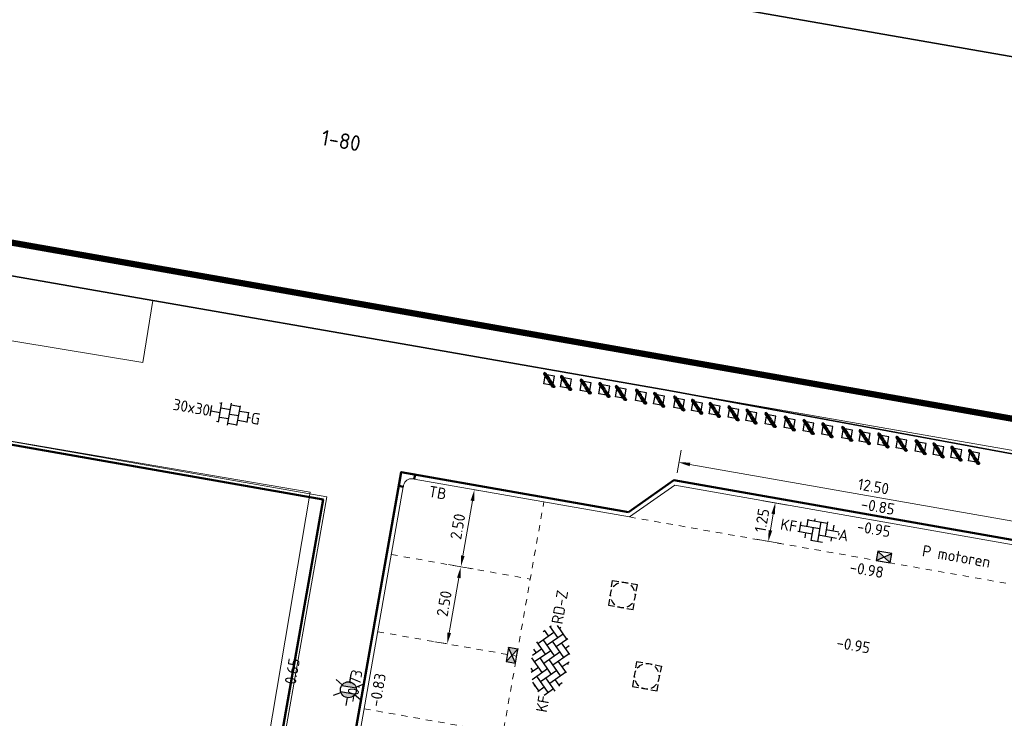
# Model space of a CAD drawing. Header units: metres. Extents: x 2514 to 227642, y 1683 to 852646.
# Tile 235 of 256: x 113797 to 113828, y 426445 to 426467. Entities that reach past the tile are written whole.
import ezdxf
from ezdxf.enums import TextEntityAlignment as Align
from ezdxf.lldxf.tags import DXFTag

# ---------------------------------------------------------------- set-up
doc = ezdxf.new("R2010")
doc.units = ezdxf.units.M
doc.linetypes.add('VW-1-1_STREEP', pattern=[2, 1, -1])
doc.linetypes.add('XX-CENTER', pattern=[8, 5, -1, 1, -1])
doc.layers.get('Defpoints').update_dxf_attribs({"color": 244, "lineweight": 35})
for name, color, linetype, lineweight in [('B-WE-GR-BEPLANTING_CULTUUR_HEESTERS-GV', 252, 'Continuous', 18), ('B-WE-IE-MEUBILAIR_WEGMEUBILAIR_FIETS-S', 7, 'Continuous', 25), ('B-WE-KG-GRENS_PERCEEL-GV', 252, 'KG-PERCEEL', 18), ('B-WE-OG-BEBOUWING-GV', 4, 'Continuous', 35), ('B-WE-OG-BEBOUWING_HUISNUMMER-T25-200', 7, 'Continuous', 25), ('B-WE-OG-TERREIN_CULTUURSCHEIDING-GV', 252, 'Continuous', 18), ('N-WE-IE-MEUBILAIR_WEGMEUBILAIR_LICHTMAST-S', 7, 'Continuous', 25), ('N-WE-KG-WERKGRENS-G', 7, 'XX-CENTER', 35), ('N-WE-RI-HWA_KOLK-S', 150, 'Continuous', 25), ('N-WE-RI-PUT-OPHOOGTEBRENGEN-S', 7, 'Continuous', 25), ('N-WE-VH-KANTOPSLUITING-T18', 1, 'Continuous', 18), ('N-WE-VH-KANTOPSLUITING_ACHTERKANTBAND-G', 1, 'Continuous', 50), ('N-WE-VH-KANTOPSLUITING_OPSLUITBAND_100X200-G', 1, 'Continuous', 18), ('N-WE-VH-KANTOPSLUITING_TROTTOIRBAND_130 150-G', 2, 'Continuous', 13), ('N-WE-VH-M', 7, 'Continuous', 18), ('N-WE-VH-M-200', 7, 'Continuous', 18), ('N-WE-VH-NAP-T18', 1, 'Continuous', 18), ('N-WE-VH-VERHARDING_BETONSTRAATSTEEN-S', 1, 'Continuous', 25), ('N-WE-VH-VERHARDING_STRAATBAKSTEEN-S', 1, 'Continuous', 5), ('N-WE-VH-VERHARDING_TEGEL-S', 1, 'Continuous', 25), ('N-WE-VW-MARKERING_LANGS_STREEP_11_010-G', 7, 'VW-1-1_STREEP', 13)]:
    doc.layers.add(name, color=color, linetype=linetype, lineweight=lineweight)
doc.styles.add('ISO', font='NLCS-ISO.ttf')
doc.styles.add('NLCS-ISO', font='NLCS-ISO.ttf', dxfattribs={"height": 1.8})
doc.styles.add('NLCS-ISO-M200-T18', font='NLCS-ISO.ttf', dxfattribs={"height": 0.36})
doc.styles.add('NLCS-ISO-M200-T25', font='NLCS-ISO.ttf', dxfattribs={"height": 0.5})
doc.styles.get("Standard").update_dxf_attribs({"font": 'romans'})
tags = doc.linetypes.add('KG-PERCEEL', pattern='A,5.5,-2,["P",Standard,S=1.8,R=0,X=-0.5,Y=-0.9],-2,5.5,-2,[5,NLCS.SHX,S=0.75,R=0,X=0,Y=0],-2', length=19).pattern_tags.tags
tags[6] = DXFTag(74, 10)
doc.dimstyles.new('NLCS-M200-T18-PIJL_L2_H1', dxfattribs={"dimscale": 0.2, "dimtxt": 2.5, "dimasz": 1.8, "dimexe": 2, "dimexo": 2, "dimgap": 0.7, "dimtad": 1, "dimzin": 0, "dimdsep": 46, "dimtxsty": 'NLCS-ISO-M200-T18', "dimcen": 0, "dimdle": 2, "dimclrd": 256, "dimclre": 256, "dimclrt": 1, "dimadec": 1, "dimazin": 0, "dimtfac": 1, "dimtdec": 3, "dimtofl": 0, "dimtmove": 0, "dimatfit": 3, "dimfxl": 2, "dimfxlon": 1, "dimtfillclr": 256, "dimtolj": 1, "dimtzin": 0, "dimlwd": -1, "dimlwe": -1, "dimarcsym": 0})

# ---------------------------------------------------------------- blocks, each defined once
blk = doc.blocks.new('SIE-WEG_FIETSKLEM_SCHUIN')
at = {"ltscale": 0.001}
for points in [[(0.002, 0.352, 1), (-0.05, 0.3), (0.112, 0.137, 1.003082), (0.125, 0.15), (-0.038, 0.311, -1), (-0.011, 0.34), (0.153, 0.176, 0.996947), (0.164, 0.189)], [(0.189, 0.164, 1.0408), (0.177, 0.151), (0.339, -0.011, -0.998437), (0.312, -0.038), (0.149, 0.125, 0.987872), (0.138, 0.113), (0.301, -0.05, 1), (0.352, 0.001)]]:
    blk.add_hatch(color=256, dxfattribs=at).paths.add_polyline_path(points)
for p, q in [((-0.011, 0.34), (0.153, 0.176)), ((0.002, 0.352), (0.165, 0.188)), ((-0.05, 0.3), (0.112, 0.137)), ((-0.038, 0.311), (0.125, 0.15)), ((0, 0.3), (0, 0.273)), ((0, 0.3), (0.029, 0.3)), ((0, 0.25), (0, 0)), ((0, 0), (0.251, 0)), ((0.054, 0.3), (0.3, 0.3)), ((0.301, -0.05), (0.138, 0.113)), ((0.312, -0.038), (0.15, 0.124)), ((0.339, -0.011), (0.176, 0.152)), ((0.352, 0.001), (0.189, 0.164)), ((0.274, 0), (0.3, 0)), ((0.3, 0.3), (0.3, 0.053)), ((0.3, 0.028), (0.3, 0))]:
    blk.add_line(p, q)
at = {"extrusion": (0, 0, -1)}
for centre, radius, start, end in [((0.024, 0.326), 0.0368, 315, 135), ((0.025, 0.326), 0.0198, 312.9546, 132.9546), ((-0.119, 0.143), 0.00919, 134.3906, 315.6094), ((-0.159, 0.182), 0.00851, 139.0136, 310.9864)]:
    blk.add_arc(centre, radius, start, end, dxfattribs=at)
for centre, radius, start, end in [((0.144, 0.119), 0.00814, 41.901, 223.1199), ((0.183, 0.158), 0.00887, 46.723, 218.6958), ((0.327, -0.025), 0.0361, 225, 45), ((0.326, -0.024), 0.0189, 224.5055, 44.5055)]:
    blk.add_arc(centre, radius, start, end)
blk = doc.blocks.new('SRI-PUT_OPHOOGTEBRENGEN-SO-flat-11')
at = {"layer": 'N-WE-RI-PUT-OPHOOGTEBRENGEN-S'}
blk.add_lwpolyline([(-0.361, 0.268), (-0.327, 0.465), (-0.13, 0.431)], dxfattribs=at)
at = {"layer": 'N-WE-RI-PUT-OPHOOGTEBRENGEN-S', "lineweight": -3}
for points in [[(0.166, 0.379), (-0.031, 0.413)], [(0.427, 0.13), (0.461, 0.328), (0.264, 0.362)], [(-0.378, 0.169), (-0.413, -0.028)], [(0.375, -0.165), (0.41, 0.032)], [(-0.43, -0.126), (-0.464, -0.323), (-0.267, -0.358)], [(0.127, -0.426), (0.324, -0.461), (0.358, -0.264)], [(-0.169, -0.375), (0.028, -0.409)]]:
    blk.add_lwpolyline(points, dxfattribs=at)
at = {"layer": 'N-WE-RI-PUT-OPHOOGTEBRENGEN-S', "lineweight": -3, "ltscale": 0.2}
for start, end in [(110.1119, 140.1119), (65.1119, 95.1119), (155.1119, 185.1119), (20.1119, 50.1119), (335.1071, 5.1071), (200.1071, 230.1071), (290.1071, 320.1071), (245.1071, 275.1071)]:
    blk.add_arc((-0.002, 0.002), 0.4, start, end, dxfattribs=at)
blk = doc.blocks.new('SRI-PUT_OPHOOGTEBRENGEN-SO-flat-63')
at = {"layer": 'N-WE-RI-PUT-OPHOOGTEBRENGEN-S', "lineweight": -3}
for points in [[(-0.126, 0.43), (-0.323, 0.464), (-0.357, 0.267)], [(0.169, 0.378), (-0.028, 0.413)], [(-0.375, 0.169), (-0.409, -0.028)], [(0.379, -0.166), (0.413, 0.031)], [(-0.426, -0.127), (-0.461, -0.324), (-0.264, -0.358)], [(0.13, -0.427), (0.327, -0.461), (0.362, -0.264)], [(-0.165, -0.375), (0.032, -0.41)]]:
    blk.add_lwpolyline(points, dxfattribs=at)
at = {"layer": 'N-WE-RI-PUT-OPHOOGTEBRENGEN-S'}
blk.add_lwpolyline([(0.268, 0.361), (0.465, 0.327), (0.431, 0.13)], dxfattribs=at)
at = {"layer": 'N-WE-RI-PUT-OPHOOGTEBRENGEN-S', "lineweight": -3, "ltscale": 0.2}
for start, end in [(110.0918, 140.0918), (65.0966, 95.0966), (155.0918, 185.0918), (20.0966, 50.0966), (335.0966, 5.0966), (200.0918, 230.0918), (290.0966, 320.0966), (245.0918, 275.0918)]:
    blk.add_arc((0.002, 0.002), 0.4, start, end, dxfattribs=at)
blk = doc.blocks.new('N-SRI-KOLK_STRAAT_450X300-SO')
h = blk.add_hatch(color=256)
h.dxf.hatch_style = 1
h.paths.add_polyline_path([(0, 0.75), (-1.125, 1.5), (-1.125, 0)])
h.paths.add_polyline_path([(1.125, 1.5), (0, 0.75), (1.125, 0)])
for p, q in [((-1.125, 0), (1.125, 1.5)), ((1.125, 0), (-1.125, 1.5))]:
    blk.add_line(p, q)
at = {"flags": 128}
blk.add_lwpolyline([(-1.125, 0), (1.125, 0), (1.125, 1.5), (-1.125, 1.5)], close=True, dxfattribs=at)
blk = doc.blocks.new('hoekblok inw. 25')
at = {"layer": 'N-WE-VH-KANTOPSLUITING_ACHTERKANTBAND-G', "ltscale": 0.2, "flags": 128}
blk.add_lwpolyline([(-0.45, 0.15), (-0.45, 0), (0, 0), (0, 0.45), (-0.15, 0.45)], dxfattribs=at)
at = {"layer": 'N-WE-VH-KANTOPSLUITING_TROTTOIRBAND_130 150-G', "ltscale": 0.2, "flags": 128}
blk.add_lwpolyline([(-0.15, 0.45), (-0.15, 0.4, -0.414214), (-0.4, 0.15), (-0.45, 0.15)], format="xyb", dxfattribs=at)
blk = doc.blocks.new('*D702')
at = {"layer": 'Defpoints', "color": 0, "ltscale": 0.2, "transparency": 16777216}
for p in [(113810.931, 426449.889), (113810.931, 426449.889), (113810.497, 426447.427)]:
    blk.add_point(p, dxfattribs=at)
at = {"layer": 'N-WE-VH-M', "ltscale": 0.2, "transparency": 16777216}
for p, q in [((113810.931, 426449.889), (113810.537, 426449.959)), ((113810.56, 426447.782), (113810.868, 426449.535)), ((113810.497, 426447.427), (113810.103, 426447.497))]:
    blk.add_line(p, q, dxfattribs=at)
for points in [[(113810.809, 426449.545), (113810.927, 426449.524), (113810.931, 426449.889)], [(113810.5, 426447.792), (113810.619, 426447.771), (113810.497, 426447.427)]]:
    blk.add_solid(points, dxfattribs=at)
at = {"layer": 'N-WE-VH-M', "ltscale": 0.2, "transparency": 16777216, "insert": (113810.399, 426448.714), "char_height": 0.36, "attachment_point": 5, "rotation": 80.0136, "style": 'NLCS-ISO-M200-T18'}
blk.add_mtext('\\A1;2.50', dxfattribs=at)
blk = doc.blocks.new('*D704')
at = {"layer": 'Defpoints', "color": 0, "ltscale": 0.2, "transparency": 16777216}
for p in [(113811.364, 426452.351), (113811.364, 426452.351), (113810.931, 426449.889)]:
    blk.add_point(p, dxfattribs=at)
at = {"layer": 'N-WE-VH-M', "ltscale": 0.2, "transparency": 16777216}
for p, q in [((113811.364, 426452.351), (113811.758, 426452.282)), ((113810.993, 426450.244), (113811.302, 426451.997)), ((113810.931, 426449.889), (113811.325, 426449.82))]:
    blk.add_line(p, q, dxfattribs=at)
for points in [[(113811.243, 426452.007), (113811.361, 426451.987), (113811.364, 426452.351)], [(113810.934, 426450.254), (113811.052, 426450.233), (113810.931, 426449.889)]]:
    blk.add_solid(points, dxfattribs=at)
at = {"layer": 'N-WE-VH-M', "ltscale": 0.2, "transparency": 16777216, "insert": (113810.832, 426451.176), "char_height": 0.36, "attachment_point": 5, "rotation": 80.0136, "style": 'NLCS-ISO-M200-T18'}
blk.add_mtext('\\A1;2.50', dxfattribs=at)
blk = doc.blocks.new('SVH-TEGEL_300X300_DUN_HALFST_KL-SO')
for p, q in [((-1.5, -1.6), (-1.5, 1.6)), ((0, -1.78), (0, 1.78)), ((1.5, -1.6), (1.5, 1.6)), ((-3.08, 0.75), (-3, 0.75)), ((-3, -0.83), (-3, 0.83)), ((-3, 0), (-1.5, 0)), ((-1.84, 1.5), (-1.5, 1.5)), ((-1.5, 0.75), (0, 0.75)), ((0, 1.5), (1.5, 1.5)), ((0, 0), (1.5, 0)), ((1.5, 0.75), (3, 0.75)), ((3, -0.83), (3, 0.83)), ((3, 0), (3.39, 0)), ((-3.08, -0.75), (-3, -0.75)), ((-1.84, -1.5), (-1.5, -1.5)), ((-1.5, -0.75), (0, -0.75)), ((0, -1.5), (1.5, -1.5)), ((1.5, -0.75), (3, -0.75))]:
    blk.add_line(p, q)
at = {"style": 'NLCS-ISO'}
blk.add_attdef('FORMAAT', text='', height=1.8, dxfattribs=at).set_placement((-3.18, 0), align=Align.MIDDLE_RIGHT)
blk.add_attdef('KLEUR', text='', height=1.8, dxfattribs=at).set_placement((3.49, 0), align=Align.MIDDLE_LEFT)
at = {"style": 'NLCS-ISO', "flags": 1}
blk.add_attdef('FUNCTIE', text='', height=1.8, dxfattribs=at).set_placement((0.12, -3.58), align=Align.MIDDLE_CENTER)
blk = doc.blocks.new('N-SIE-WEG_LICHTMAST-SO')
h = blk.add_hatch(color=256)
h.paths.add_polyline_path([(1.16, 0.5, 0.658505), (-1.16, 0.5)])
h.paths.add_polyline_path([(-1.16, -0.5, 0.658505), (1.16, -0.5)])
at = {"flags": 128}
for points in [[(0, 1.27), (0, 2.53)], [(-2.19, 1.27), (-1.1, 0.63)], [(-1.16, 0.5), (1.16, 0.5)], [(1.1, 0.63), (2.19, 1.27)], [(-2.19, -1.27), (-1.1, -0.63)], [(-1.16, -0.5), (1.16, -0.5)], [(0, -1.27), (0, -2.53)], [(2.19, -1.27), (1.1, -0.63)]]:
    blk.add_lwpolyline(points, dxfattribs=at)
at = {"ltscale": 0.5}
blk.add_circle((0, 0), 1.27, dxfattribs=at)
at = {"style": 'NLCS-ISO'}
blk.add_attdef('TYPE', text='', height=1.8, dxfattribs=at).set_placement((0, 2.53), align=Align.BOTTOM_CENTER)
blk = doc.blocks.new('SVH-BSS_KEIFORMAAT_KEPER-SO')
at = {"ltscale": 0.1}
for p, q in [((-5.2, 0.74), (-4.03, 1.91)), ((-4.56, 1.6), (-4.45, 1.48)), ((-3.6, 2.11), (-1.48, 0)), ((-2.48, 2.48), (-1.48, 1.48)), ((-2.23, 0.74), (-0.21, 2.76)), ((-2.23, 2.23), (-1.85, 2.61)), ((-0.74, 2.23), (1.48, 0)), ((0.22, 2.75), (1.48, 1.48)), ((0.74, 2.23), (1.2, 2.68)), ((0.74, 0.74), (2.45, 2.45)), ((2.23, 2.23), (4.45, 0)), ((4.22, 1.72), (4.45, 1.48)), ((-5.34, 0.88), (-4.45, 0)), ((-5.2, -0.74), (-2.97, 1.48)), ((-4.81, -1.84), (-2.97, 0)), ((-3.71, 0.74), (-1.48, -1.48)), ((-2.23, -0.74), (0, 1.48)), ((-2.23, -2.23), (0, 0)), ((-0.74, 0.74), (1.48, -1.48)), ((0.74, -0.74), (2.97, 1.48)), ((0.74, -2.23), (2.97, 0)), ((2.23, 0.74), (4.45, -1.48)), ((3.71, 0.74), (4.5, 1.53)), ((3.71, -0.74), (5.25, 0.79)), ((5.2, 0.74), (5.39, 0.55)), ((-5.73, -0.2), (-4.45, -1.48)), ((-3.89, -2.41), (-2.97, -1.48)), ((-3.71, -0.74), (-1.48, -2.97)), ((-1.59, -3.08), (0, -1.48)), ((-0.74, -0.74), (1.48, -2.97)), ((1.36, -3.09), (2.97, -1.48)), ((2.23, -0.74), (3.84, -2.36)), ((3.71, -2.23), (5.57, -0.37)), ((5.2, -0.74), (5.41, -0.95)), ((-3.71, -2.23), (-3.27, -2.67)), ((-0.74, -2.23), (0.21, -3.18)), ((-0.22, -3.19), (0, -2.97)), ((2.23, -2.23), (2.78, -2.78))]:
    blk.add_line(p, q, dxfattribs=at)
at = {"style": 'NLCS-ISO'}
blk.add_attdef('FORMAAT', text='', height=1.8, dxfattribs=at).set_placement((-5.83, -0.22), align=Align.MIDDLE_RIGHT)
blk.add_attdef('KLEUR', text='', height=1.8, dxfattribs=at).set_placement((5.82, -0.22), align=Align.MIDDLE_LEFT)
at = {"style": 'NLCS-ISO', "flags": 1}
blk.add_attdef('FUNCTIE', text='', height=1.8, dxfattribs=at).set_placement((0.12, -3.58), align=Align.MIDDLE_CENTER)
blk = doc.blocks.new('*D830')
at = {"layer": 'Defpoints', "color": 0, "ltscale": 0.2, "transparency": 16777216}
for p in [(113817.762, 426452.494), (113830.201, 426451.054), (113830.073, 426450.326)]:
    blk.add_point(p, dxfattribs=at)
at = {"layer": 'N-WE-VH-M-200', "ltscale": 0.2, "transparency": 16777216}
for p, q in [((113817.832, 426452.888), (113817.96, 426453.616)), ((113818.245, 426453.159), (113829.847, 426451.116)), ((113830.142, 426450.72), (113830.27, 426451.448))]:
    blk.add_line(p, q, dxfattribs=at)
for points in [[(113818.255, 426453.218), (113818.235, 426453.1), (113817.89, 426453.222)], [(113829.857, 426451.175), (113829.836, 426451.057), (113830.201, 426451.054)]]:
    blk.add_solid(points, dxfattribs=at)
at = {"layer": 'N-WE-VH-M-200', "color": 1, "ltscale": 0.2, "transparency": 16777216, "insert": (113824.101, 426452.453), "char_height": 0.36, "attachment_point": 5, "rotation": 350.0136, "style": 'NLCS-ISO-M200-T18'}
blk.add_mtext('\\A1;12.50', dxfattribs=at)
blk = doc.blocks.new('*D831')
at = {"layer": 'Defpoints', "color": 0, "ltscale": 0.2, "transparency": 16777216}
for p in [(113823.918, 426451.41), (113820.748, 426450.699), (113823.701, 426450.179)]:
    blk.add_point(p, dxfattribs=at)
at = {"layer": 'N-WE-VH-M-200', "ltscale": 0.2, "transparency": 16777216}
for p, q in [((113821.359, 426451.861), (113820.571, 426452)), ((113820.903, 426451.576), (113820.811, 426451.054)), ((113821.142, 426450.63), (113820.354, 426450.768))]:
    blk.add_line(p, q, dxfattribs=at)
for points in [[(113820.844, 426451.586), (113820.962, 426451.565), (113820.965, 426451.93)], [(113820.752, 426451.064), (113820.87, 426451.043), (113820.748, 426450.699)]]:
    blk.add_solid(points, dxfattribs=at)
at = {"layer": 'N-WE-VH-M-200', "color": 1, "ltscale": 0.2, "transparency": 16777216, "insert": (113820.542, 426451.37), "char_height": 0.36, "attachment_point": 5, "rotation": 80.0136, "style": 'NLCS-ISO-M200-T18'}
blk.add_mtext('\\A1;1.25', dxfattribs=at)
blk = doc.blocks.new('SVH-BSS_KEIFORMAAT_ELLEBOOG_KL-SO-flat-132')
at = {"layer": 'N-WE-VH-VERHARDING_BETONSTRAATSTEEN-S', "ltscale": 0.2}
for p, q in [((-0.317, 0.361), (-0.355, 0.141)), ((-0.319, 0.348), (0.302, 0.238)), ((-0.101, 0.373), (-0.112, 0.311)), ((-0.544, 0.282), (-0.599, -0.03)), ((-0.562, 0.177), (0.058, 0.068)), ((-0.148, 0.104), (-0.222, -0.316)), ((0.095, 0.275), (-0.014, -0.346)), ((0.31, 0.284), (0.229, -0.175)), ((0.265, 0.032), (0.667, -0.039)), ((0.504, 0.177), (0.472, -0.005)), ((-0.645, -0.021), (-0.185, -0.102)), ((-0.392, -0.066), (-0.421, -0.231)), ((-0.221, -0.309), (0.144, -0.374)), ((0.022, -0.139), (0.598, -0.24)), ((0.436, -0.212), (0.413, -0.339)), ((0.672, -0.082), (0.659, -0.152))]:
    blk.add_line(p, q, dxfattribs=at)
at = {"layer": 'N-WE-VH-VERHARDING_BETONSTRAATSTEEN-S', "style": 'NLCS-ISO'}
blk.add_attdef('FORMAAT', text='', height=0.36, rotation=350.0136, dxfattribs=at).set_placement((-0.669, 0.118), align=Align.MIDDLE_RIGHT)
blk.add_attdef('KLEUR', text='', height=0.36, rotation=350.0136, dxfattribs=at).set_placement((0.669, -0.118), align=Align.MIDDLE_LEFT)
at = {"layer": 'N-WE-VH-VERHARDING_BETONSTRAATSTEEN-S', "style": 'NLCS-ISO', "flags": 1}
blk.add_attdef('FUNCTIE', text='', height=0.36, rotation=350.0136, dxfattribs=at).set_placement((-0.101, -0.71), align=Align.MIDDLE_CENTER)

msp = doc.modelspace()

# ---------------------------------------------------------------- linework, layer by layer
at = {"layer": 'B-WE-GR-BEPLANTING_CULTUUR_HEESTERS-GV'}
msp.add_lwpolyline([(113801.104, 426458.392), (113774.342, 426463.059), (113773.66, 426458.56), (113774.677, 426457.413), (113777.588, 426458.084), (113781.682, 426458.52), (113785.8, 426458.562), (113789.902, 426458.212), (113800.779, 426456.411)], close=True, dxfattribs=at)
msp.add_lwpolyline([(113794.154, 426430.626), (113802.252, 426429.336), (113806.122, 426452.268), (113793.142, 426454.489)], dxfattribs=at)
at = {"layer": 'B-WE-KG-GRENS_PERCEEL-GV', "ltscale": 0.2}
for points in [[(113771.269, 426476.163), (113771.339, 426476.566), (113770.955, 426476.633), (113768.691, 426463.646), (113769.071, 426463.58), (113769.138, 426463.966), (113801.104, 426458.392), (113833.32, 426452.774)], [(113771.269, 426476.163), (113837.099, 426464.684), (113839.517, 426464.262), (113839.645, 426465.001), (113843.41, 426464.344), (113842.525, 426459.271), (113847.301, 426458.425), (113845.386, 426447.988)]]:
    msp.add_lwpolyline(points, dxfattribs=at)
at = {"layer": 'B-WE-OG-BEBOUWING-GV'}
msp.add_lwpolyline([(113770.955, 426476.633), (113768.691, 426463.646), (113769.071, 426463.58), (113769.138, 426463.966), (113772.491, 426463.381), (113774.342, 426463.059), (113801.104, 426458.392), (113809.306, 426456.962), (113817.566, 426455.521), (113834.409, 426452.414), (113834.34, 426452.04), (113834.458, 426452.018), (113834.243, 426450.858), (113842.004, 426449.423), (113842.738, 426453.348), (113843.576, 426453.2), (113844.413, 426457.659), (113842.313, 426458.053), (113843.189, 426463.079), (113843.41, 426464.344), (113839.645, 426465.001), (113839.517, 426464.262), (113837.099, 426464.684), (113771.269, 426476.163)], dxfattribs=at)
at = {"layer": 'B-WE-OG-TERREIN_CULTUURSCHEIDING-GV'}
msp.add_line((113771.269, 426476.163), (113837.099, 426464.684), dxfattribs=at)
at = {"layer": 'N-WE-KG-WERKGRENS-G', "ltscale": 0.2, "flags": 128}
msp.add_lwpolyline([(113801.169, 426427.714, 0.2, 0.2, 0), (113802.043, 426432.679, 0.2, 0.2, 0), (113753.125, 426441.293, 0.2, 0.2, 0), (113757.668, 426467.094, 0.2, 0.2, 0), (113840.223, 426452.558, 0.2, 0.2, 0), (113842.055, 426462.961, 0.2, 0.2, 0), (113836.075, 426464.014, 0.2, 0.2, 0), (113837.18, 426470.289, 0.2, 0.2, 0), (113851.344, 426467.8, 0.2, 0.2, 0), (113851.439, 426468.351, 0.2, 0.2, -0.132334), (113853.411, 426472.598, 0.2, 0.2, 0), (113854.819, 426474.277, 0.2, 0.2, 0.126418), (113855.679, 426476.072, 0.2, 0.2, 0), (113856.09, 426478.156, 0.2, 0.2, 0), (113860.231, 426477.388, 0.2, 0.2, 0), (113858.228, 426466.59, 0.2, 0.2, 0), (113881.238, 426462.547, 0.2, 0.2, 0), (113879.084, 426450.315, 0.2, 0.2, 0), (113873.795, 426451.231, 0.2, 0.2, 0), (113874.933, 426457.692, 0.2, 0.2, 0), (113860.225, 426460.282, 0.2, 0.2, 0), (113858.721, 426451.741, 0.2, 0.2, 0), (113862.662, 426451.048, 0.2, 0.2, 0), (113849.795, 426377.979, 0.2, 0.2, 0), (113861.47, 426376.226, 0.2, 0.2, 0), (113860.37, 426369.336, 0.2, 0.2, 0), (113848.604, 426371.214, 0.2, 0.2, 0), (113847.749, 426366.356, 0, 0, 0)], format="xyseb", dxfattribs=at)
at = {"layer": 'N-WE-VH-KANTOPSLUITING_ACHTERKANTBAND-G', "ltscale": 0.2}
msp.add_lwpolyline([(113801.152, 426421.455), (113806.536, 426452.037), (113793.041, 426454.408, 0.095797), (113774.097, 426454.083, 0.196302), (113767.901, 426449.883), (113766.266, 426447.426, -0.297804), (113760.231, 426444.842), (113758.274, 426445.187)], format="xyb", dxfattribs=at)
for points in [[(113803.339, 426420.613), (113809.027, 426452.915), (113816.279, 426451.638)], [(113831.174, 426449.016), (113830.16, 426450.463), (113817.727, 426452.653), (113816.279, 426451.638)]]:
    msp.add_lwpolyline(points, dxfattribs=at)
at = {"layer": 'N-WE-VH-KANTOPSLUITING_OPSLUITBAND_100X200-G', "ltscale": 0.2}
msp.add_lwpolyline([(113801.25, 426421.437), (113806.652, 426452.118), (113793.058, 426454.506, 0.095797), (113774.076, 426454.181, 0.196302), (113767.818, 426449.939), (113766.183, 426447.482, -0.297804), (113760.248, 426444.941), (113758.291, 426445.285)], format="xyb", dxfattribs=at)
at = {"layer": 'N-WE-VH-KANTOPSLUITING_TROTTOIRBAND_130 150-G', "ltscale": 0.2}
for points in [[(113809.096, 426452.447), (113803.564, 426421.03)], [(113816.315, 426451.48), (113809.444, 426452.69)], [(113831.087, 426448.879), (113830.073, 426450.326), (113817.762, 426452.494), (113816.315, 426451.48)]]:
    msp.add_lwpolyline(points, dxfattribs=at)
at = {"layer": 'N-WE-VW-MARKERING_LANGS_STREEP_11_010-G', "ltscale": 0.2}
for p, q in [((113807.866, 426419.511), (113813.58, 426451.961)), ((113808.715, 426450.28), (113813.147, 426449.499)), ((113808.281, 426447.817), (113812.713, 426447.037)), ((113807.848, 426445.355), (113812.28, 426444.575))]:
    msp.add_line(p, q, dxfattribs=at)
msp.add_lwpolyline([(113831.087, 426448.879), (113816.315, 426451.48)], dxfattribs=at)

# ---------------------------------------------------------------- block references
at = {"ltscale": 0.2, "rotation": 170.1650756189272}
msp.add_blockref('hoekblok inw. 25', (113809.027, 426452.915), dxfattribs=at)
at = {"layer": 'B-WE-IE-MEUBILAIR_WEGMEUBILAIR_FIETS-S', "rotation": 170.01}
for p in [(113813.925, 426455.973), (113814.462, 426455.876), (113815.09, 426455.762), (113815.687, 426455.654), (113816.213, 426455.559), (113816.856, 426455.442), (113817.433, 426455.338), (113818.074, 426455.222), (113818.644, 426455.118), (113819.207, 426455.016), (113819.806, 426454.908), (113820.38, 426454.804), (113820.988, 426454.694), (113821.603, 426454.582), (113822.202, 426454.474), (113822.804, 426454.365), (113823.434, 426454.251), (113823.994, 426454.149), (113824.589, 426454.041), (113825.171, 426453.936), (113825.779, 426453.826), (113826.35, 426453.722), (113826.922, 426453.619), (113827.486, 426453.516)]:
    msp.add_blockref('SIE-WEG_FIETSKLEM_SCHUIN', p, dxfattribs=at)
at = {"layer": 'N-WE-IE-MEUBILAIR_WEGMEUBILAIR_LICHTMAST-S', "xscale": 0.2, "yscale": 0.2, "zscale": 0.2, "rotation": 350.1566500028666}
msp.add_blockref('N-SIE-WEG_LICHTMAST-SO', (113807.344, 426445.964), dxfattribs=at)
at = {"layer": 'N-WE-RI-HWA_KOLK-S', "ltscale": 0.2}
for p, xscale, yscale, zscale, rotation in [((113824.413, 426450.054), 0.2000000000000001, 0.2000000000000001, 0.2000000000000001, 350.0135621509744), ((113812.713, 426447.037), 0.2, 0.2, 0.2, 80.0135621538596)]:
    msp.add_blockref('N-SRI-KOLK_STRAAT_450X300-SO', p, dxfattribs=dict(at, xscale=xscale, yscale=yscale, zscale=zscale, rotation=rotation))
at = {"layer": 'N-WE-RI-PUT-OPHOOGTEBRENGEN-S', "ltscale": 0.2}
for name, p in [('SRI-PUT_OPHOOGTEBRENGEN-SO-flat-11', (113816.104, 426448.986)), ('SRI-PUT_OPHOOGTEBRENGEN-SO-flat-63', (113816.866, 426446.393))]:
    msp.add_blockref(name, p, dxfattribs=at)
at = {"layer": 'N-WE-VH-VERHARDING_BETONSTRAATSTEEN-S', "xscale": 0.2, "yscale": 0.2, "zscale": 0.2, "rotation": 80.01356215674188}
msp.add_blockref('SVH-BSS_KEIFORMAAT_KEPER-SO', (113813.75, 426446.929), dxfattribs=at).add_auto_attribs({'FORMAAT': 'KF', 'KLEUR': 'RD-Z'})
at = {"layer": 'N-WE-VH-VERHARDING_STRAATBAKSTEEN-S', "ltscale": 0.2}
msp.add_blockref('SVH-BSS_KEIFORMAAT_ELLEBOOG_KL-SO-flat-132', (113822.328, 426451.046), dxfattribs=at).add_auto_attribs({'FORMAAT': 'KF', 'KLEUR': 'A'})
at = {"layer": 'N-WE-VH-VERHARDING_TEGEL-S', "xscale": 0.2, "yscale": 0.2, "zscale": 0.2, "rotation": 350.0135621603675}
msp.add_blockref('SVH-TEGEL_300X300_DUN_HALFST_KL-SO', (113803.547, 426454.767), dxfattribs=at).add_auto_attribs({'FORMAAT': '30x30', 'KLEUR': 'G'})

# ---------------------------------------------------------------- texts
at = {"layer": 'B-WE-OG-BEBOUWING_HUISNUMMER-T25-200', "style": 'NLCS-ISO-M200-T25'}
msp.add_text('1-80', height=0.5, rotation=350, dxfattribs=at).set_placement((113807.11, 426463.5), align=Align.MIDDLE)
at = {"layer": 'N-WE-VH-KANTOPSLUITING-T18', "style": 'NLCS-ISO-M200-T18'}
msp.add_text('TB', height=0.36, rotation=350.05, dxfattribs=at).set_placement((113809.884, 426452.127))
at = {"layer": 'N-WE-VH-NAP-T18', "style": 'ISO'}
for s, rotation, p in [('-0.85', 350.05, (113823.679, 426451.728)), ('-0.95', 350.05, (113823.553, 426451.013)), ('P motoren', 350.05, (113825.635, 426450.234)), ('-0.98', 350.05, (113823.324, 426449.71)), ('-0.95', 350.05, (113822.902, 426447.303)), ('-0.65', 80.1086, (113805.617, 426445.881)), ('-0.73', 80.1086, (113807.619, 426445.53)), ('-0.83', 80.1086, (113808.363, 426445.399))]:
    msp.add_text(s, height=0.36, rotation=rotation, dxfattribs=at).set_placement(p)

# ---------------------------------------------------------------- dimensions: what is measured, and where the dimension line sits
at = {"layer": 'N-WE-VH-M', "ltscale": 0.2}
for p1, p2, picture, middle in [((113810.931, 426449.889), (113811.364, 426452.351), '*D704', (113810.832, 426451.176)), ((113810.497, 426447.427), (113810.931, 426449.889), '*D702', (113810.399, 426448.714))]:
    dim = msp.add_aligned_dim(p1=p1, p2=p2, distance=0, dimstyle='NLCS-M200-T18-PIJL_L2_H1', override={"dimclrt": 256}, dxfattribs=at)
    dim.commit()
    dim.dimension.update_dxf_attribs({"geometry": picture, "text_midpoint": middle})
at = {"layer": 'N-WE-VH-M-200', "ltscale": 0.2}
for base, p1, p2, angle, picture, middle in [((113830.201, 426451.054), (113817.762, 426452.494), (113830.073, 426450.326), 350.0136, '*D830', (113824.101, 426452.453)), ((113820.748, 426450.699), (113823.918, 426451.41), (113823.701, 426450.179), 80.0136, '*D831', (113820.542, 426451.37))]:
    dim = msp.add_linear_dim(base=base, p1=p1, p2=p2, angle=angle, dimstyle='NLCS-M200-T18-PIJL_L2_H1', dxfattribs=at)
    dim.commit()
    dim.dimension.update_dxf_attribs({"geometry": picture, "text_midpoint": middle})

doc.saveas('drawing.dxf')
